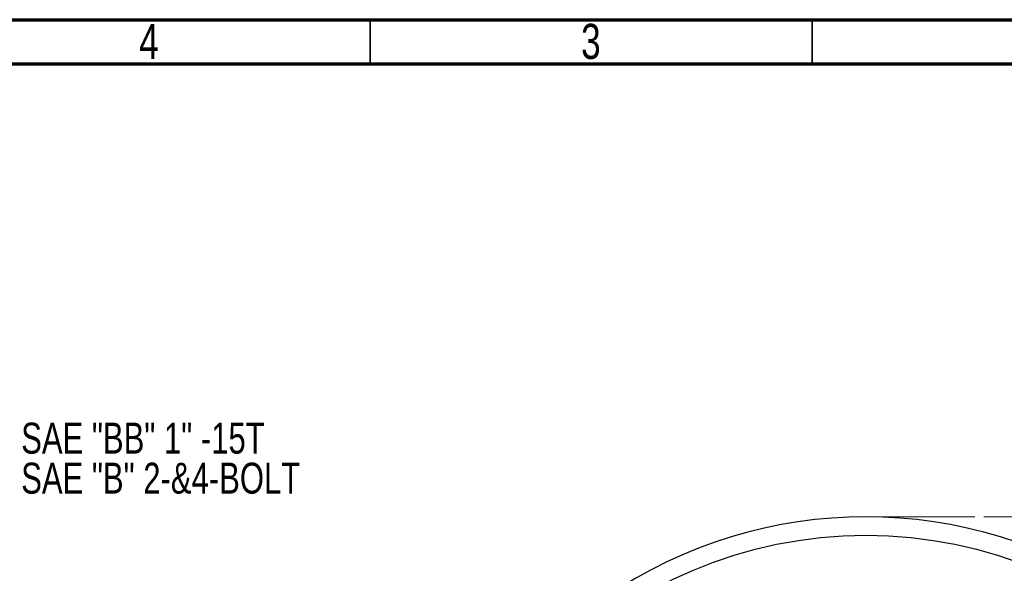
# Model space of a CAD drawing. Header units: inches. Extents: x 0.6 to 16.3, y 0.2 to 11.5.
# Tile 20 of 23: x 8.9 to 13.3, y 9 to 11.5. Entities that reach past the tile are written whole.
import ezdxf

# ---------------------------------------------------------------- set-up
doc = ezdxf.new("R2010")
doc.units = ezdxf.units.IN
doc.header["$MEASUREMENT"] = 0
doc.linetypes.add('CENTERX2', pattern=[0.8, 0.5, -0.1, 0.1, -0.1])
doc.styles.add('SLDTEXTSTYLE0', font='TXT', dxfattribs={"width": 0.75})
doc.dimstyles.new('SLDDIMSTYLE4', dxfattribs={"dimtxt": 0.137795, "dimasz": 0.14, "dimexe": 0, "dimexo": 0.0625, "dimgap": 0.034449, "dimtad": 0, "dimtih": 1, "dimtoh": 1, "dimdec": 1, "dimlfac": 1.5, "dimrnd": 1e-09, "dimzin": 12, "dimdsep": 46, "dimtxsty": 'SLDTEXTSTYLE0', "dimblk1": 'CLOSED', "dimblk2": 'CLOSED', "dimsah": 1, "dimcen": 0.09, "dimadec": 0, "dimazin": 3, "dimtfac": 1, "dimtdec": 1, "dimtofl": 0, "dimtmove": 0, "dimatfit": 3, "dimldrblk": 'CLOSED', "dimfxl": 0, "dimfrac": 2, "dimtolj": 1, "dimtzin": 12, "dimarcsym": 0})

# ---------------------------------------------------------------- blocks, each defined once
blk = doc.blocks.new('SW_NOTE_0_1')
at = {"color": 0, "linetype": 'Continuous', "lineweight": 0, "char_height": 0.137795, "attachment_point": 1, "style": 'SLDTEXTSTYLE0'}
for s, insert in [('SAE "BB" 1" -15T', (0.0226, 0.0687)), ('SAE "B" 2-&4-BOLT', (0.0226, -0.1095))]:
    blk.add_mtext(s, dxfattribs=dict(at, insert=insert))
blk = doc.blocks.new('_Closed')
at = {"color": 0, "linetype": 'ByBlock', "lineweight": -2}
for p, q in [((-1, 0.166667), (0, 0)), ((-1, 0.166667), (-1, -0.166667)), ((0, 0), (-1, -0.166667)), ((0, 0), (-1, 0))]:
    blk.add_line(p, q, dxfattribs=at)
blk = doc.blocks.new('_D_6')
at = {"color": 7, "linetype": 'Continuous', "lineweight": 0}
for p, q in [((13.1651, 9.2804), (15.5988, 9.2804)), ((15.5595, 9.2804), (15.5595, 6.4723)), ((15.4068, 6.4443), (15.3648, 6.4443)), ((15.3648, 6.4443), (15.3648, 6.2255)), ((15.7122, 6.4443), (15.7542, 6.4443)), ((15.7542, 6.4443), (15.7542, 6.2255)), ((15.3648, 6.2255), (15.4068, 6.2255)), ((15.7542, 6.2255), (15.7122, 6.2255)), ((15.5595, 4.4107), (15.5595, 6.0194)), ((13.8855, 4.4107), (15.5988, 4.4107))]:
    blk.add_line(p, q, dxfattribs=at)
at = {"color": 7, "linetype": 'Continuous', "lineweight": 18, "xscale": 0.14, "yscale": 0.14}
for p, rotation in [((15.5595, 9.2804), 90.0000000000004), ((15.5595, 4.4107), 270.0000000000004)]:
    blk.add_blockref('_Closed', p, dxfattribs=dict(at, rotation=rotation))
at = {"color": 7, "linetype": 'Continuous', "lineweight": 18, "char_height": 0.1378, "attachment_point": 1, "style": 'SLDTEXTSTYLE0'}
for s, insert in [('186', (15.4068, 6.4032)), ('7.3', (15.4322, 6.197))]:
    blk.add_mtext(s, dxfattribs=dict(at, insert=insert))

msp = doc.modelspace()

# ---------------------------------------------------------------- linework, layer by layer
at = {"color": 7, "linetype": 'Continuous', "lineweight": 70}
for p, q in [((0.5906, 11.4961), (16.3386, 11.4961)), ((0.7874, 11.2992), (16.1417, 11.2992))]:
    msp.add_line(p, q, dxfattribs=at)
at = {"color": 7, "linetype": 'Continuous', "lineweight": 35}
for p, q in [((10.4331, 11.2992), (10.4331, 11.4961)), ((12.4016, 11.2992), (12.4016, 11.4961))]:
    msp.add_line(p, q, dxfattribs=at)
at = {"color": 7, "linetype": 'CENTERX2', "lineweight": 18}
msp.add_line((12.64, 9.2804), (13.1257, 9.2804), dxfattribs=at)
at = {"color": 7, "linetype": 'Continuous', "lineweight": 25}
msp.add_circle((12.64, 7.2271), 1.9709, dxfattribs=at)
msp.add_arc((12.64, 7.2271), 2.0533, 55.6839, 124.3161, dxfattribs=at)

# ---------------------------------------------------------------- block references
at = {"color": 7, "linetype": 'Continuous', "lineweight": 0}
msp.add_blockref('SW_NOTE_0_1', (8.8561, 9.6312), dxfattribs=at)

# ---------------------------------------------------------------- texts
at = {"color": 7, "linetype": 'Continuous', "lineweight": 0, "char_height": 0.1562, "attachment_point": 2, "style": 'SLDTEXTSTYLE0'}
for s, insert in [('4', (9.4472, 11.4774)), ('3', (11.4157, 11.4774))]:
    msp.add_mtext(s, dxfattribs=dict(at, insert=insert))

# ---------------------------------------------------------------- dimensions: what is measured, and where the dimension line sits
at = {"color": 7, "linetype": 'Continuous', "lineweight": 18}
dim = msp.add_linear_dim(base=(15.5595, 4.4107), p1=(13.1257, 9.2804), p2=(13.8461, 4.4107), angle=90, dimstyle='SLDDIMSTYLE4', dxfattribs=at)
dim.commit()
dim.dimension.update_dxf_attribs({"geometry": '_D_6', "text_midpoint": (15.5595, 6.2458), "dimtype": 160})

doc.saveas('drawing.dxf')
